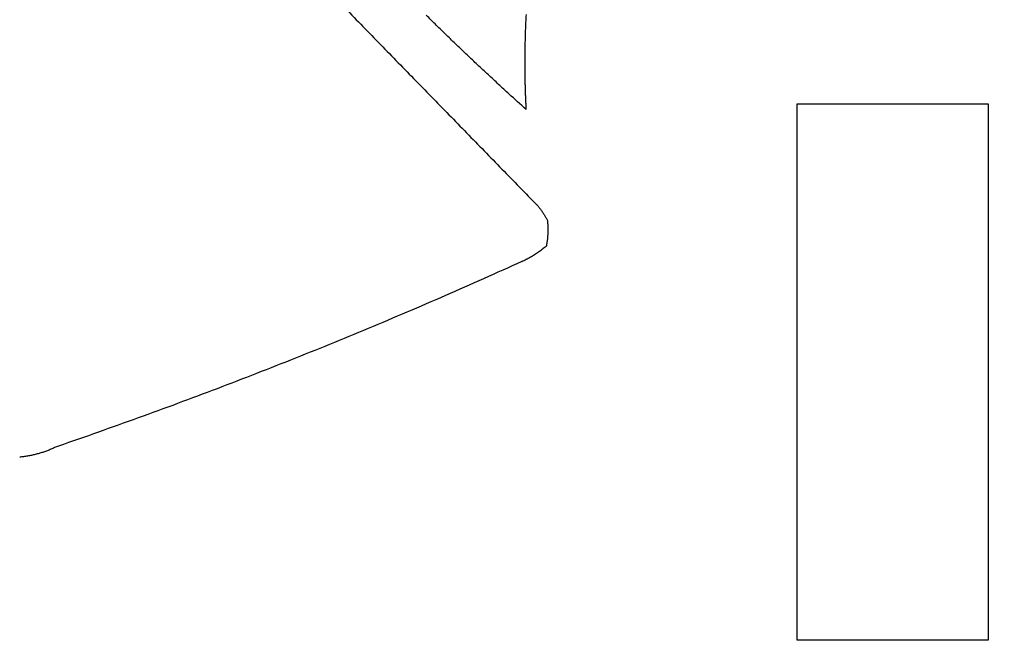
# Model space of a CAD drawing. Header units: inches. Extents: x 0 to 34, y 0 to 22.
# Tile 14 of 76: x 4.9511 to 5.0846, y 16.9349 to 17.0195. Entities that reach past the tile are written whole.
import ezdxf

# ---------------------------------------------------------------- set-up
doc = ezdxf.new("R2010")
doc.units = ezdxf.units.IN
doc.header["$LTSCALE"] = 1.87
doc.header["$MEASUREMENT"] = 0
doc.layers.get('0').update_dxf_attribs({"linetype": 'CONTINUOUS'})
doc.layers.add('DATUMCURVES', color=7, linetype='CONTINUOUS')
doc.layers.add('DIMENSIONS', color=7, linetype='CONTINUOUS')
doc.styles.get("Standard").update_dxf_attribs({"font": 'txt', "width": 0.8})
doc.dimstyles.new('DIMSTYLE_1', dxfattribs={"dimtxt": 0.125, "dimasz": 0.18, "dimexe": 0.18, "dimexo": 0.0625, "dimgap": 0.09, "dimtad": 0, "dimtih": 1, "dimtoh": 1, "dimlfac": 2, "dimzin": 4, "dimdsep": 46, "dimtxsty": 'STANDARD', "dimblk": '_FILLED', "dimblk1": '_FILLED', "dimblk2": '_FILLED', "dimcen": 0.09, "dimadec": 0, "dimazin": 0, "dimtp": 0.01, "dimtm": 0.01, "dimtfac": 1, "dimtofl": 0, "dimtmove": 0, "dimatfit": 3, "dimldrblk": '_FILLED', "dimfxl": 1, "dimtolj": 1, "dimtzin": 4, "dimarcsym": 0})

# ---------------------------------------------------------------- blocks, each defined once
blk = doc.blocks.new('_FILLED')
at = {"color": 0, "linetype": 'BYBLOCK'}
blk.add_solid([(0, 0), (-1, 0.17361), (-1, -0.17361)], dxfattribs=at)
blk = doc.blocks.new('*D4')
at = {"layer": 'DIMENSIONS', "color": 2, "linetype": 'CONTINUOUS'}
for p, q in [((4.21834, 15.73247), (4.21834, 19.55047)), ((9.9503, 18.05047), (9.9503, 19.55047)), ((4.21834, 19.42547), (7.29977, 19.42547)), ((9.9503, 19.42547), (8.74977, 19.42547)), ((9.9503, 16.50913), (9.9503, 17.80047))]:
    blk.add_line(p, q, dxfattribs=at)
at = {"layer": 'DIMENSIONS', "color": 2, "linetype": 'CONTINUOUS', "xscale": 0.18, "yscale": 0.18, "zscale": 0.18, "rotation": 180}
blk.add_blockref('_FILLED', (4.21834, 19.42547), dxfattribs=at)
at = {"layer": 'DIMENSIONS', "color": 2, "linetype": 'CONTINUOUS', "xscale": 0.18, "yscale": 0.18, "zscale": 0.18}
blk.add_blockref('_FILLED', (9.9503, 19.42547), dxfattribs=at)
at = {"layer": 'DIMENSIONS', "color": 2, "linetype": 'CONTINUOUS', "width": 0.8}
for s, p in [('[', (7.98727, 19.36297)), (']', (8.58727, 19.36297)), ('11.46', (7.36227, 19.36297)), ('291.2', (8.08727, 19.36297))]:
    blk.add_text(s, height=0.125, dxfattribs=at).set_placement(p)

msp = doc.modelspace()

# ---------------------------------------------------------------- linework, layer by layer
at = {"layer": 'DATUMCURVES', "color": 40, "linetype": 'CONTINUOUS'}
for points in [[(4.99255, 17.02375, 4.06832), (4.99415, 17.02211, 4.06935), (4.99574, 17.02048, 4.07037), (4.99734, 17.01884, 4.07139)], [(5.00759, 17.01871, 4.07147), (5.00713, 17.01917, 4.07119), (5.00667, 17.01962, 4.0709), (5.00621, 17.02008, 4.07062)], [(5.01976, 17.02016, 4.07056), (5.01972, 17.01944, 4.07102), (5.01969, 17.01871, 4.07147), (5.01966, 17.01799, 4.07192)], [(4.99734, 17.01884, 4.07139), (4.99893, 17.0172, 4.07241), (5.00053, 17.01557, 4.07344), (5.00212, 17.01393, 4.07446)], [(5.00897, 17.01736, 4.07232), (5.00851, 17.01781, 4.07204), (5.00805, 17.01826, 4.07175), (5.00759, 17.01871, 4.07147)], [(5.01037, 17.01601, 4.07316), (5.0099, 17.01646, 4.07288), (5.00944, 17.01691, 4.0726), (5.00897, 17.01736, 4.07232)], [(5.01966, 17.01799, 4.07192), (5.01964, 17.01726, 4.07238), (5.01962, 17.01654, 4.07283), (5.0196, 17.01581, 4.07328)], [(5.01177, 17.01467, 4.074), (5.01131, 17.01511, 4.07372), (5.01084, 17.01556, 4.07344), (5.01037, 17.01601, 4.07316)], [(5.01319, 17.01333, 4.07484), (5.01272, 17.01377, 4.07456), (5.01224, 17.01422, 4.07428), (5.01177, 17.01467, 4.074)], [(5.0196, 17.01581, 4.07328), (5.01959, 17.01509, 4.07374), (5.01958, 17.01436, 4.07419), (5.01958, 17.01363, 4.07464)], [(5.00212, 17.01393, 4.07446), (5.00372, 17.01229, 4.07548), (5.00531, 17.01066, 4.07651), (5.00691, 17.00902, 4.07753)], [(5.01461, 17.012, 4.07567), (5.01414, 17.01244, 4.07539), (5.01366, 17.01289, 4.07511), (5.01319, 17.01333, 4.07484)], [(5.01958, 17.01363, 4.07464), (5.01958, 17.01346, 4.07475), (5.01958, 17.01328, 4.07486), (5.01958, 17.01311, 4.07497)], [(5.01604, 17.01068, 4.07649), (5.01557, 17.01112, 4.07622), (5.01509, 17.01156, 4.07594), (5.01461, 17.012, 4.07567)], [(5.01958, 17.01311, 4.07497), (5.01958, 17.01293, 4.07508), (5.01958, 17.01276, 4.07519), (5.01958, 17.01258, 4.0753)], [(5.01958, 17.01258, 4.0753), (5.01958, 17.0124, 4.07541), (5.01959, 17.01223, 4.07552), (5.01959, 17.01205, 4.07563)], [(5.01959, 17.01205, 4.07563), (5.01959, 17.01187, 4.07574), (5.01959, 17.0117, 4.07585), (5.0196, 17.01152, 4.07596)], [(5.01748, 17.00936, 4.07731), (5.017, 17.0098, 4.07704), (5.01652, 17.01024, 4.07677), (5.01604, 17.01068, 4.07649)], [(5.0196, 17.01152, 4.07596), (5.0196, 17.01134, 4.07608), (5.0196, 17.01117, 4.07619), (5.01961, 17.01099, 4.0763)], [(5.01961, 17.01099, 4.0763), (5.01961, 17.01082, 4.07641), (5.01962, 17.01064, 4.07652), (5.01962, 17.01046, 4.07663)], [(5.01973, 17.00731, 4.0786), (5.01898, 17.00799, 4.07817), (5.01823, 17.00868, 4.07774), (5.01748, 17.00936, 4.07731)], [(5.01962, 17.01046, 4.07663), (5.01963, 17.01029, 4.07674), (5.01963, 17.01011, 4.07685), (5.01964, 17.00993, 4.07696)], [(5.01964, 17.00993, 4.07696), (5.01964, 17.00976, 4.07707), (5.01965, 17.00958, 4.07718), (5.01965, 17.0094, 4.07729)], [(5.01965, 17.0094, 4.07729), (5.01966, 17.00923, 4.0774), (5.01967, 17.00905, 4.07751), (5.01968, 17.00887, 4.07762)], [(5.00691, 17.00902, 4.07753), (5.0085, 17.00738, 4.07855), (5.0101, 17.00575, 4.07957), (5.01169, 17.00411, 4.0806)], [(5.01968, 17.00887, 4.07762), (5.01968, 17.0087, 4.07773), (5.01969, 17.00852, 4.07784), (5.0197, 17.00834, 4.07795)], [(5.0197, 17.00834, 4.07795), (5.01971, 17.00817, 4.07806), (5.01971, 17.00799, 4.07817), (5.01972, 17.00782, 4.07828)], [(5.05655, 16.93529, 4.1236), (5.05655, 16.95954, 4.10845), (5.05655, 16.98379, 4.09329), (5.05655, 17.00804, 4.07814)], [(5.05655, 17.00804, 4.07814), (5.06517, 17.00804, 4.07814), (5.07379, 17.00804, 4.07814), (5.08241, 17.00804, 4.07814)], [(5.08241, 17.00804, 4.07814), (5.08241, 16.98379, 4.09329), (5.08241, 16.95954, 4.10845), (5.08241, 16.93529, 4.1236)], [(5.01972, 17.00782, 4.07828), (5.01973, 17.00764, 4.07839), (5.01974, 17.00747, 4.0785), (5.01975, 17.00729, 4.07861)], [(5.01975, 17.00729, 4.07861), (5.01974, 17.0073, 4.07861), (5.01973, 17.0073, 4.0786), (5.01973, 17.00731, 4.0786)], [(5.01169, 17.00411, 4.0806), (5.01329, 17.00247, 4.08162), (5.01488, 17.00084, 4.08264), (5.01648, 16.9992, 4.08366)], [(5.01648, 16.9992, 4.08366), (5.01807, 16.99757, 4.08469), (5.01967, 16.99593, 4.08571), (5.02126, 16.99429, 4.08673)], [(5.02126, 16.99429, 4.08673), (5.02127, 16.99431, 4.08672), (5.02127, 16.99432, 4.08671), (5.02127, 16.99433, 4.08671)], [(5.02127, 16.99433, 4.08671), (5.02131, 16.99428, 4.08674), (5.02136, 16.99422, 4.08678), (5.0214, 16.99416, 4.08681)], [(5.0214, 16.99416, 4.08681), (5.02144, 16.99411, 4.08685), (5.02149, 16.99405, 4.08688), (5.02153, 16.99399, 4.08692)], [(5.02153, 16.99399, 4.08692), (5.02157, 16.99394, 4.08695), (5.02162, 16.99388, 4.08699), (5.02166, 16.99382, 4.08702)], [(5.02166, 16.99382, 4.08702), (5.0217, 16.99377, 4.08706), (5.02174, 16.99371, 4.0871), (5.02178, 16.99365, 4.08713)], [(5.02178, 16.99365, 4.08713), (5.02182, 16.99359, 4.08717), (5.02186, 16.99354, 4.0872), (5.0219, 16.99348, 4.08724)], [(5.0219, 16.99348, 4.08724), (5.02194, 16.99342, 4.08728), (5.02198, 16.99336, 4.08731), (5.02202, 16.9933, 4.08735)], [(5.02202, 16.9933, 4.08735), (5.02206, 16.99325, 4.08738), (5.0221, 16.99319, 4.08742), (5.02214, 16.99313, 4.08746)], [(5.02214, 16.99313, 4.08746), (5.02218, 16.99307, 4.08749), (5.02221, 16.99301, 4.08753), (5.02225, 16.99295, 4.08757)], [(5.02225, 16.99295, 4.08757), (5.02229, 16.99289, 4.08761), (5.02232, 16.99283, 4.08764), (5.02236, 16.99277, 4.08768)], [(5.02236, 16.99277, 4.08768), (5.0224, 16.99271, 4.08772), (5.02243, 16.99265, 4.08776), (5.02247, 16.99259, 4.08779)], [(5.02247, 16.99259, 4.08779), (5.0225, 16.99253, 4.08783), (5.02254, 16.99247, 4.08787), (5.02257, 16.99241, 4.08791)], [(5.02257, 16.99241, 4.08791), (5.0226, 16.99235, 4.08794), (5.02264, 16.99229, 4.08798), (5.02267, 16.99223, 4.08802)], [(5.02267, 16.99223, 4.08802), (5.02267, 16.99222, 4.08803), (5.02267, 16.9922, 4.08804), (5.02267, 16.99219, 4.08804)], [(5.02267, 16.99219, 4.08804), (5.02267, 16.99216, 4.08806), (5.02267, 16.99213, 4.08808), (5.02267, 16.99209, 4.0881)], [(5.02267, 16.99209, 4.0881), (5.02268, 16.99206, 4.08813), (5.02268, 16.99203, 4.08815), (5.02268, 16.99199, 4.08817)], [(5.02268, 16.99199, 4.08817), (5.02268, 16.99196, 4.08819), (5.02269, 16.99193, 4.08821), (5.02269, 16.9919, 4.08823)], [(5.02269, 16.9919, 4.08823), (5.02269, 16.99186, 4.08825), (5.02269, 16.99183, 4.08827), (5.02269, 16.9918, 4.08829)], [(5.02269, 16.9918, 4.08829), (5.0227, 16.99176, 4.08831), (5.0227, 16.99173, 4.08833), (5.0227, 16.9917, 4.08835)], [(5.0227, 16.9917, 4.08835), (5.0227, 16.99167, 4.08837), (5.0227, 16.99163, 4.08839), (5.02271, 16.9916, 4.08841)], [(5.02271, 16.9916, 4.08841), (5.02271, 16.99157, 4.08843), (5.02271, 16.99154, 4.08845), (5.02271, 16.9915, 4.08847)], [(5.02271, 16.9915, 4.08847), (5.02271, 16.99147, 4.08849), (5.02271, 16.99144, 4.08851), (5.02271, 16.99141, 4.08853)], [(5.02271, 16.99141, 4.08853), (5.02271, 16.99137, 4.08855), (5.02271, 16.99134, 4.08857), (5.02272, 16.99131, 4.08859)], [(5.02272, 16.99083, 4.0889), (5.02272, 16.99076, 4.08894), (5.02271, 16.9907, 4.08898), (5.02271, 16.99063, 4.08902)], [(5.02271, 16.99063, 4.08902), (5.02271, 16.99056, 4.08906), (5.02271, 16.9905, 4.0891), (5.02271, 16.99043, 4.08914)], [(5.02272, 16.99131, 4.08859), (5.02272, 16.99128, 4.08861), (5.02272, 16.99125, 4.08863), (5.02272, 16.99121, 4.08865)], [(5.02272, 16.99121, 4.08865), (5.02272, 16.99118, 4.08867), (5.02272, 16.99115, 4.08869), (5.02272, 16.99112, 4.08871)], [(5.02272, 16.99112, 4.08871), (5.02272, 16.99109, 4.08873), (5.02272, 16.99106, 4.08875), (5.02272, 16.99103, 4.08877)], [(5.02272, 16.99103, 4.08877), (5.02272, 16.99096, 4.08881), (5.02272, 16.99089, 4.08885), (5.02272, 16.99083, 4.0889)], [(5.0226, 16.98927, 4.08987), (5.02259, 16.9892, 4.08991), (5.02258, 16.98914, 4.08995), (5.02257, 16.98908, 4.08999)], [(5.02262, 16.98946, 4.08975), (5.02261, 16.9894, 4.08979), (5.02261, 16.98933, 4.08983), (5.0226, 16.98927, 4.08987)], [(5.02265, 16.98965, 4.08963), (5.02264, 16.98959, 4.08967), (5.02263, 16.98952, 4.08971), (5.02262, 16.98946, 4.08975)], [(5.02267, 16.98985, 4.08951), (5.02266, 16.98978, 4.08955), (5.02265, 16.98972, 4.08959), (5.02265, 16.98965, 4.08963)], [(5.02268, 16.99004, 4.08939), (5.02268, 16.98998, 4.08943), (5.02267, 16.98991, 4.08947), (5.02267, 16.98985, 4.08951)], [(5.0227, 16.99024, 4.08926), (5.02269, 16.99017, 4.08931), (5.02269, 16.99011, 4.08935), (5.02268, 16.99004, 4.08939)], [(5.02271, 16.99043, 4.08914), (5.0227, 16.99037, 4.08918), (5.0227, 16.9903, 4.08922), (5.0227, 16.99024, 4.08926)], [(5.02145, 16.98793, 4.09071), (5.02136, 16.98787, 4.09075), (5.02127, 16.9878, 4.09078), (5.02118, 16.98774, 4.09082)], [(5.02171, 16.98812, 4.09059), (5.02162, 16.98805, 4.09063), (5.02153, 16.98799, 4.09067), (5.02145, 16.98793, 4.09071)], [(5.02197, 16.98831, 4.09047), (5.02188, 16.98825, 4.09051), (5.02179, 16.98818, 4.09055), (5.02171, 16.98812, 4.09059)], [(5.02222, 16.98851, 4.09034), (5.02213, 16.98844, 4.09039), (5.02205, 16.98838, 4.09043), (5.02197, 16.98831, 4.09047)], [(5.02247, 16.98871, 4.09022), (5.02238, 16.98865, 4.09026), (5.0223, 16.98858, 4.0903), (5.02222, 16.98851, 4.09034)], [(5.0225, 16.9887, 4.09023), (5.02249, 16.9887, 4.09022), (5.02248, 16.98871, 4.09022), (5.02247, 16.98871, 4.09022)], [(5.02253, 16.98889, 4.09011), (5.02252, 16.98882, 4.09015), (5.02251, 16.98876, 4.09019), (5.0225, 16.9887, 4.09023)], [(5.02257, 16.98908, 4.08999), (5.02256, 16.98901, 4.09003), (5.02255, 16.98895, 4.09007), (5.02253, 16.98889, 4.09011)], [(5.01917, 16.98664, 4.09151), (5.01745, 16.98586, 4.092), (5.01573, 16.98509, 4.09248), (5.01401, 16.98431, 4.09297)], [(5.01918, 16.98661, 4.09153), (5.01917, 16.98662, 4.09153), (5.01917, 16.98663, 4.09152), (5.01917, 16.98664, 4.09151)], [(5.01948, 16.98675, 4.09144), (5.01938, 16.98671, 4.09147), (5.01928, 16.98666, 4.0915), (5.01918, 16.98661, 4.09153)], [(5.01977, 16.98691, 4.09135), (5.01967, 16.98685, 4.09138), (5.01957, 16.9868, 4.09141), (5.01948, 16.98675, 4.09144)], [(5.02006, 16.98706, 4.09125), (5.01996, 16.98701, 4.09128), (5.01987, 16.98696, 4.09131), (5.01977, 16.98691, 4.09135)], [(5.02035, 16.98722, 4.09115), (5.02025, 16.98717, 4.09118), (5.02016, 16.98712, 4.09122), (5.02006, 16.98706, 4.09125)], [(5.02063, 16.98739, 4.09104), (5.02053, 16.98734, 4.09108), (5.02044, 16.98728, 4.09111), (5.02035, 16.98722, 4.09115)], [(5.02091, 16.98756, 4.09093), (5.02081, 16.98751, 4.09097), (5.02072, 16.98745, 4.09101), (5.02063, 16.98739, 4.09104)], [(5.02118, 16.98774, 4.09082), (5.02109, 16.98768, 4.09086), (5.021, 16.98762, 4.0909), (5.02091, 16.98756, 4.09093)], [(5.01401, 16.98431, 4.09297), (5.01228, 16.98355, 4.09345), (5.01055, 16.98278, 4.09392), (5.00882, 16.98202, 4.0944)], [(5.00882, 16.98202, 4.0944), (5.00708, 16.98127, 4.09487), (5.00534, 16.98052, 4.09534), (5.0036, 16.97977, 4.0958)], [(5.0036, 16.97977, 4.0958), (5.00186, 16.97904, 4.09626), (5.00011, 16.9783, 4.09672), (4.99837, 16.97756, 4.09718)], [(4.99837, 16.97756, 4.09718), (4.99661, 16.97684, 4.09764), (4.99486, 16.97612, 4.09809), (4.99311, 16.9754, 4.09854)], [(4.99311, 16.9754, 4.09854), (4.99135, 16.97469, 4.09898), (4.98959, 16.97398, 4.09942), (4.98783, 16.97327, 4.09987)], [(4.98783, 16.97327, 4.09987), (4.98606, 16.97258, 4.1003), (4.98429, 16.97188, 4.10074), (4.98252, 16.97119, 4.10117)], [(4.98252, 16.97119, 4.10117), (4.98074, 16.9705, 4.1016), (4.97897, 16.96982, 4.10202), (4.97719, 16.96914, 4.10245)], [(4.97719, 16.96914, 4.10245), (4.97541, 16.96847, 4.10286), (4.97363, 16.96781, 4.10328), (4.97184, 16.96714, 4.1037)], [(4.97184, 16.96714, 4.1037), (4.97005, 16.96648, 4.10411), (4.96826, 16.96583, 4.10452), (4.96647, 16.96518, 4.10492)], [(4.96647, 16.96518, 4.10492), (4.96468, 16.96454, 4.10532), (4.96288, 16.9639, 4.10572), (4.96108, 16.96326, 4.10612)], [(4.96108, 16.96326, 4.10612), (4.95928, 16.96263, 4.10652), (4.95747, 16.962, 4.10691), (4.95567, 16.96138, 4.1073)], [(4.95569, 16.96133, 4.10733), (4.95552, 16.96126, 4.10737), (4.95536, 16.96119, 4.10741), (4.9552, 16.96113, 4.10746)], [(4.95567, 16.96138, 4.1073), (4.95567, 16.96136, 4.10731), (4.95568, 16.96135, 4.10732), (4.95569, 16.96133, 4.10733)], [(4.95162, 16.96017, 4.10805), (4.95144, 16.96015, 4.10807), (4.95126, 16.96013, 4.10808), (4.95109, 16.9601, 4.10809)], [(4.95215, 16.96025, 4.108), (4.95197, 16.96022, 4.10802), (4.9518, 16.9602, 4.10804), (4.95162, 16.96017, 4.10805)], [(4.95267, 16.96035, 4.10794), (4.9525, 16.96032, 4.10796), (4.95232, 16.96029, 4.10798), (4.95215, 16.96025, 4.108)], [(4.95319, 16.96047, 4.10786), (4.95302, 16.96043, 4.10789), (4.95285, 16.96039, 4.10791), (4.95267, 16.96035, 4.10794)], [(4.95371, 16.96061, 4.10778), (4.95353, 16.96056, 4.10781), (4.95336, 16.96052, 4.10784), (4.95319, 16.96047, 4.10786)], [(4.95421, 16.96076, 4.10768), (4.95404, 16.96071, 4.10771), (4.95387, 16.96066, 4.10775), (4.95371, 16.96061, 4.10778)], [(4.95471, 16.96094, 4.10757), (4.95454, 16.96088, 4.10761), (4.95438, 16.96082, 4.10765), (4.95421, 16.96076, 4.10768)], [(4.9552, 16.96113, 4.10746), (4.95504, 16.96106, 4.1075), (4.95487, 16.961, 4.10753), (4.95471, 16.96094, 4.10757)], [(5.08241, 16.93529, 4.1236), (5.07379, 16.93529, 4.1236), (5.06517, 16.93529, 4.1236), (5.05655, 16.93529, 4.1236)]]:
    msp.add_open_spline(points, degree=3, dxfattribs=at)

# ---------------------------------------------------------------- dimensions: what is measured, and where the dimension line sits
at = {"layer": 'DIMENSIONS', "color": 2, "linetype": 'CONTINUOUS'}
dim = msp.add_linear_dim(base=(9.9503, 19.42547), p1=(4.21834, 15.73247), p2=(9.9503, 16.50913), dimstyle='DIMSTYLE_1', dxfattribs=at)
dim.commit()
dim.dimension.update_dxf_attribs({"geometry": '*D4', "text_midpoint": (8.02477, 19.42547), "dimtype": 160})

doc.saveas('drawing.dxf')
